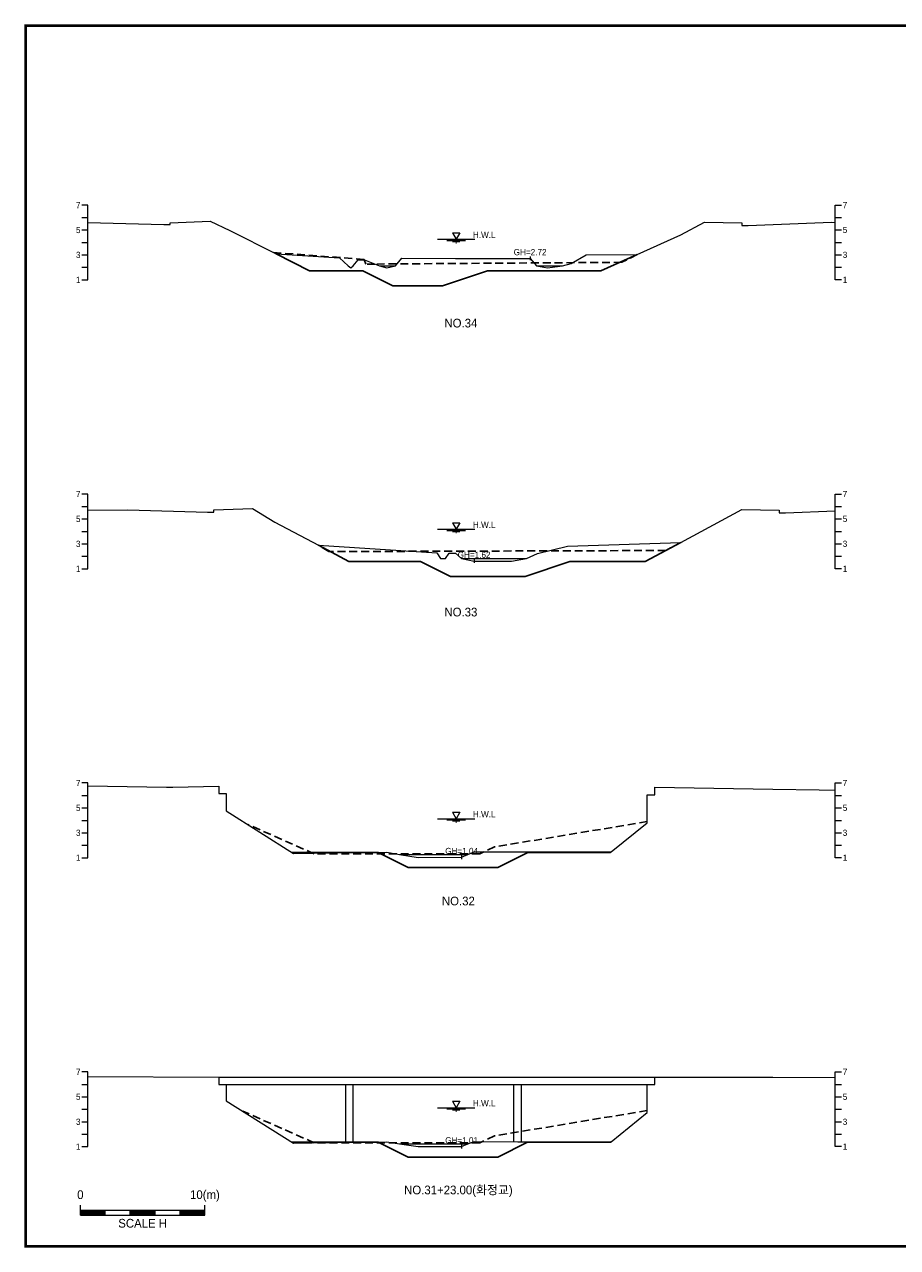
# Model space of a CAD drawing. Header units: metres. Extents: x 14497 to 21228, y -537 to 5153.
# Tile 6 of 40: x 15974 to 16675, y 24 to 1006. Entities that reach past the tile are written whole.
import ezdxf
from ezdxf.enums import TextEntityAlignment as Align

# ---------------------------------------------------------------- set-up
doc = ezdxf.new("R2010")
doc.units = ezdxf.units.M
doc.linetypes.add('DASHED2', pattern=[9.525, 6.35, -3.175])
for name, color, linetype in [('96년횡단', 160, 'DASHED2'), ('BOX', 6, 'CONTINUOUS'), ('DT2', 7, 'CONTINUOUS'), ('SWL', 7, 'CONTINUOUS'), ('계획', 6, 'CONTINUOUS')]:
    doc.layers.add(name, color=color, linetype=linetype)
for name, color, linetype, lineweight in [('DT1', 3, 'CONTINUOUS', 0), ('GT1', 2, 'CONTINUOUS', 0), ('LT1', 4, 'CONTINUOUS', 0), ('ST1', 7, 'CONTINUOUS', 0)]:
    doc.layers.add(name, color=color, linetype=linetype, lineweight=lineweight)
doc.styles.get("Standard").update_dxf_attribs({"font": 'Gulim.ttf'})

# ---------------------------------------------------------------- blocks, each defined once
blk = doc.blocks.new('SWL')
at = {"layer": 'LT1'}
for p, q in [((-15, 0), (15, 0)), ((-3, 5.2), (3, 5.2)), ((-3, 5.2), (0, 0)), ((3, 5.2), (0, 0)), ((-7.5, -0.9), (7.5, -0.9)), ((-3, -1.8), (3, -1.8)), ((-0.38, -2.7), (0.38, -2.7))]:
    blk.add_line(p, q, dxfattribs=at)

msp = doc.modelspace()

# ---------------------------------------------------------------- linework, layer by layer
at = {"layer": '96년횡단'}
for p, q in [((16466, 821.4), (16453.65, 815.02)), ((16453.65, 815.02), (16255.43, 813.66)), ((16218.37, 582.77), (16210, 587.8)), ((16206.68, 340.09), (16153.36, 363.71)), ((16474, 365.99), (16351.44, 345.67)), ((16351.44, 345.67), (16339.56, 340.09)), ((16339.56, 340.09), (16206.68, 340.09)), ((16206.68, 108.09), (16149.28, 133.51)), ((16474, 133.99), (16351.44, 113.67)), ((16339.56, 108.09), (16206.68, 108.09)), ((16351.44, 113.67), (16339.56, 108.09))]:
    msp.add_line(p, q, dxfattribs=at)
for points in [[(16255.43, 813.66), (16248.08, 813.61), (16246.65, 817.38), (16173.77, 822.93)], [(16501, 590.2), (16488.84, 583.65), (16218.37, 582.77)]]:
    msp.add_lwpolyline(points, dxfattribs=at)
at = {"layer": 'BOX', "const_width": 2}
msp.add_lwpolyline([(15975, 25), (17375, 25), (17375, 1005), (15975, 1005)], close=True, dxfattribs=at)
at = {"layer": 'DT1'}
for p, q in [((16259, 812.2), (16272, 812.2)), ((16385, 812.2), (16406, 812.2)), ((16325, 577.2), (16377, 577.2)), ((16275, 339.5), (16330, 339.5)), ((16130, 160.8), (16480, 160.8)), ((16136, 154.8), (16474, 154.8)), ((16232, 108.45), (16232, 154.8)), ((16238, 108.54), (16238, 154.8)), ((16367, 108.92), (16367, 154.8)), ((16373, 108.9), (16373, 154.8)), ((16275, 107.3), (16330, 107.3))]:
    msp.add_line(p, q, dxfattribs=at)
at = {"layer": 'GT1'}
for points in [[(16025, 847.11), (16086, 845.3), (16091, 845.3), (16091, 846.8), (16123, 848.1), (16139, 840.5), (16176, 821.8), (16227, 818.7), (16234, 812.2), (16236, 810.7), (16238, 812.2), (16242, 817.1), (16247, 817.1), (16259, 812.2), (16265, 810.7), (16272, 812.2), (16277, 818.4), (16320, 818.2), (16380, 818.2), (16385, 812.2), (16394, 810.7), (16406, 812.2), (16413, 814), (16425, 821.1), (16466, 821.4), (16501, 837.2), (16520, 847.2), (16550, 846.7), (16550, 844.7), (16555, 844.7), (16622, 847.2), (16625, 847.13)], [(16380, 819.7), (16380, 816.7)], [(16380, 819.7), (16380, 816.7)], [(16025, 615.97), (16057, 616.3), (16121, 614.3), (16126, 614.3), (16126, 616.3), (16157, 617.5), (16175, 606.5), (16210, 587.8), (16305, 581.8), (16308, 577.2), (16312, 577.2), (16315, 581.5), (16320, 581.5), (16325, 577.2), (16335, 575.2), (16365, 575.2), (16377, 577.2), (16386, 581.3), (16410, 587.2), (16501, 590.2), (16550, 616.6), (16565, 616.4), (16580, 615.9), (16580, 613.9), (16585, 613.9), (16625, 615.39)], [(16335, 576.7), (16335, 573.7)], [(16335, 576.7), (16335, 573.7)], [(16025, 394.71), (16088, 393.7), (16093, 393.7), (16130, 394.5), (16130, 388.5), (16136, 388.5), (16136, 374.7), (16190, 340.5), (16235, 341.2), (16265, 341.5), (16275, 339.5), (16290, 337.2), (16325, 337.4), (16330, 339.5), (16335, 341.8), (16370, 341.6), (16445, 341.6), (16474, 365), (16474, 387.5), (16480, 387.5), (16480, 393.5), (16575, 392.1), (16612, 391.5), (16625, 391.12)], [(16325, 338.9), (16325, 335.9)], [(16325, 338.9), (16325, 335.9)], [(16025, 161.38), (16130, 160.8), (16130, 154.8), (16136, 154.8), (16136, 141.9), (16190, 107.8), (16235, 108.5), (16265, 108.9), (16275, 107.3), (16290, 105), (16325, 105.1), (16330, 107.3), (16335, 109.1), (16370, 108.9), (16445, 108.9), (16474, 132.3), (16474, 154.8), (16480, 154.8), (16480, 160.8), (16575, 160.7), (16625, 160.49)], [(16325, 106.6), (16325, 103.6)], [(16325, 106.6), (16325, 103.6)]]:
    msp.add_lwpolyline(points, dxfattribs=at)
at = {"layer": 'ST1'}
for p, q in [((16025, 861), (16020, 861)), ((16025, 801), (16025, 861)), ((16625, 801), (16625, 861)), ((16625, 861), (16630, 861)), ((16020, 851), (16025, 851)), ((16625, 851), (16630, 851)), ((16020, 841), (16025, 841)), ((16625, 841), (16630, 841)), ((16020, 831), (16025, 831)), ((16625, 831), (16630, 831)), ((16020, 821), (16025, 821)), ((16625, 821), (16630, 821)), ((16020, 811), (16025, 811)), ((16625, 811), (16630, 811)), ((16020, 801), (16025, 801)), ((16630, 801), (16625, 801)), ((16025, 629), (16020, 629)), ((16025, 569), (16025, 629)), ((16625, 569), (16625, 629)), ((16625, 629), (16630, 629)), ((16020, 619), (16025, 619)), ((16625, 619), (16630, 619)), ((16020, 609), (16025, 609)), ((16625, 609), (16630, 609)), ((16020, 599), (16025, 599)), ((16625, 599), (16630, 599)), ((16020, 589), (16025, 589)), ((16625, 589), (16630, 589)), ((16020, 579), (16025, 579)), ((16625, 579), (16630, 579)), ((16020, 569), (16025, 569)), ((16630, 569), (16625, 569)), ((16025, 397), (16020, 397)), ((16025, 337), (16025, 397)), ((16625, 337), (16625, 397)), ((16625, 397), (16630, 397)), ((16020, 387), (16025, 387)), ((16625, 387), (16630, 387)), ((16020, 377), (16025, 377)), ((16625, 377), (16630, 377)), ((16020, 367), (16025, 367)), ((16625, 367), (16630, 367)), ((16020, 357), (16025, 357)), ((16625, 357), (16630, 357)), ((16020, 347), (16025, 347)), ((16625, 347), (16630, 347)), ((16020, 337), (16025, 337)), ((16630, 337), (16625, 337)), ((16025, 165), (16020, 165)), ((16025, 105), (16025, 165)), ((16625, 105), (16625, 165)), ((16625, 165), (16630, 165)), ((16020, 155), (16025, 155)), ((16625, 155), (16630, 155)), ((16020, 145), (16025, 145)), ((16625, 145), (16630, 145)), ((16020, 135), (16025, 135)), ((16625, 135), (16630, 135)), ((16020, 125), (16025, 125)), ((16625, 125), (16630, 125)), ((16020, 115), (16025, 115)), ((16625, 115), (16630, 115)), ((16020, 105), (16025, 105)), ((16630, 105), (16625, 105)), ((16018.89, 50), (16018.89, 58)), ((16018.89, 54), (16118.89, 54)), ((16018.89, 53), (16038.89, 53)), ((16018.89, 52), (16038.89, 52)), ((16018.89, 51), (16038.89, 51)), ((16018.89, 50), (16118.89, 50)), ((16038.89, 50), (16038.89, 54)), ((16058.89, 50), (16058.89, 54)), ((16058.89, 53), (16078.89, 53)), ((16058.89, 52), (16078.89, 52)), ((16058.89, 51), (16078.89, 51)), ((16078.89, 50), (16078.89, 54)), ((16098.89, 50), (16098.89, 54)), ((16098.89, 53), (16118.89, 53)), ((16098.89, 52), (16118.89, 52)), ((16098.89, 51), (16118.89, 51)), ((16118.89, 50), (16118.89, 58))]:
    msp.add_line(p, q, dxfattribs=at)
at = {"layer": '계획'}
for points in [[(16176, 821.8), (16176, 821.8), (16202.83, 808.24), (16245.74, 808.24), (16269.74, 796.24), (16309.74, 796.24), (16345.74, 808.24), (16436.85, 808.24), (16466, 821.4)], [(16210, 587.8), (16234.48, 574.72), (16291.97, 574.72), (16315.97, 562.72), (16375.97, 562.72), (16411.97, 574.72), (16472.27, 574.72), (16501, 590.2)], [(16188.89, 341.2), (16258.08, 341.2), (16282.08, 329.2), (16354.08, 329.2), (16378.08, 341.2), (16444.5, 341.2), (16445, 341.6)], [(16188.82, 108.56), (16258, 108.56), (16282, 96.56), (16354, 96.56), (16378, 108.56), (16444.42, 108.56), (16444.58, 108.56), (16445, 108.9)]]:
    msp.add_lwpolyline(points, dxfattribs=at)

# ---------------------------------------------------------------- block references
at = {"layer": 'SWL'}
for p in [(16320.64, 833.5), (16320.64, 600.7), (16320.64, 368.3), (16320.64, 136.3)]:
    msp.add_blockref('SWL', p, dxfattribs=at)

# ---------------------------------------------------------------- texts
at = {"layer": 'DT1'}
for s, p in [('7', (16019, 861)), ('5', (16019, 841)), ('3', (16019, 821)), ('1', (16019, 801)), ('7', (16019, 629)), ('5', (16019, 609)), ('3', (16019, 589)), ('1', (16019, 569)), ('7', (16019, 397)), ('5', (16019, 377)), ('3', (16019, 357)), ('1', (16019, 337)), ('7', (16019, 165)), ('5', (16019, 145)), ('3', (16019, 125)), ('1', (16019, 105))]:
    msp.add_text(s, height=5, dxfattribs=at).set_placement(p, align=Align.MIDDLE_RIGHT)
for s, p in [('7', (16631, 861)), ('5', (16631, 841)), ('3', (16631, 821)), ('1', (16631, 801)), ('7', (16631, 629)), ('5', (16631, 609)), ('3', (16631, 589)), ('1', (16631, 569)), ('7', (16631, 397)), ('5', (16631, 377)), ('3', (16631, 357)), ('1', (16631, 337)), ('7', (16631, 165)), ('5', (16631, 145)), ('3', (16631, 125)), ('1', (16631, 105))]:
    msp.add_text(s, height=5, dxfattribs=at).set_placement(p, align=Align.MIDDLE_LEFT)
for s, p in [('GH=2.72', (16380, 823.2)), ('GH=2.72', (16380, 823.2)), ('GH=1.62', (16335, 580.2)), ('GH=1.62', (16335, 580.2)), ('GH=1.04', (16325, 342.4)), ('GH=1.04', (16325, 342.4)), ('GH=1.01', (16325, 110.1)), ('GH=1.01', (16325, 110.1))]:
    msp.add_text(s, height=5, dxfattribs=at).set_placement(p, align=Align.MIDDLE_CENTER)
for s, p in [('0', (16018.89, 60.86)), ('10(m)', (16118.89, 60.86))]:
    msp.add_text(s, height=7, dxfattribs=at).set_placement(p, align=Align.BOTTOM_CENTER)
msp.add_text('SCALE H', height=7, dxfattribs=at).set_placement((16068.89, 47), align=Align.TOP_CENTER)
at = {"layer": 'DT2'}
for s, p in [('NO.34', (16324.41, 766.22)), ('NO.33', (16324.41, 534.22)), ('NO.32', (16322.39, 302.22)), ('NO.31+23.00(화정교)', (16322.39, 70.22))]:
    msp.add_text(s, height=7, dxfattribs=at).set_placement(p, align=Align.MIDDLE_CENTER)
at = {"layer": 'LT1'}
for p in [(16343.14, 837.08), (16343.14, 604.28), (16343.14, 371.88), (16343.14, 139.88)]:
    msp.add_text('H.W.L', height=5, dxfattribs=at).set_placement(p, align=Align.MIDDLE_CENTER)

doc.saveas('drawing.dxf')
